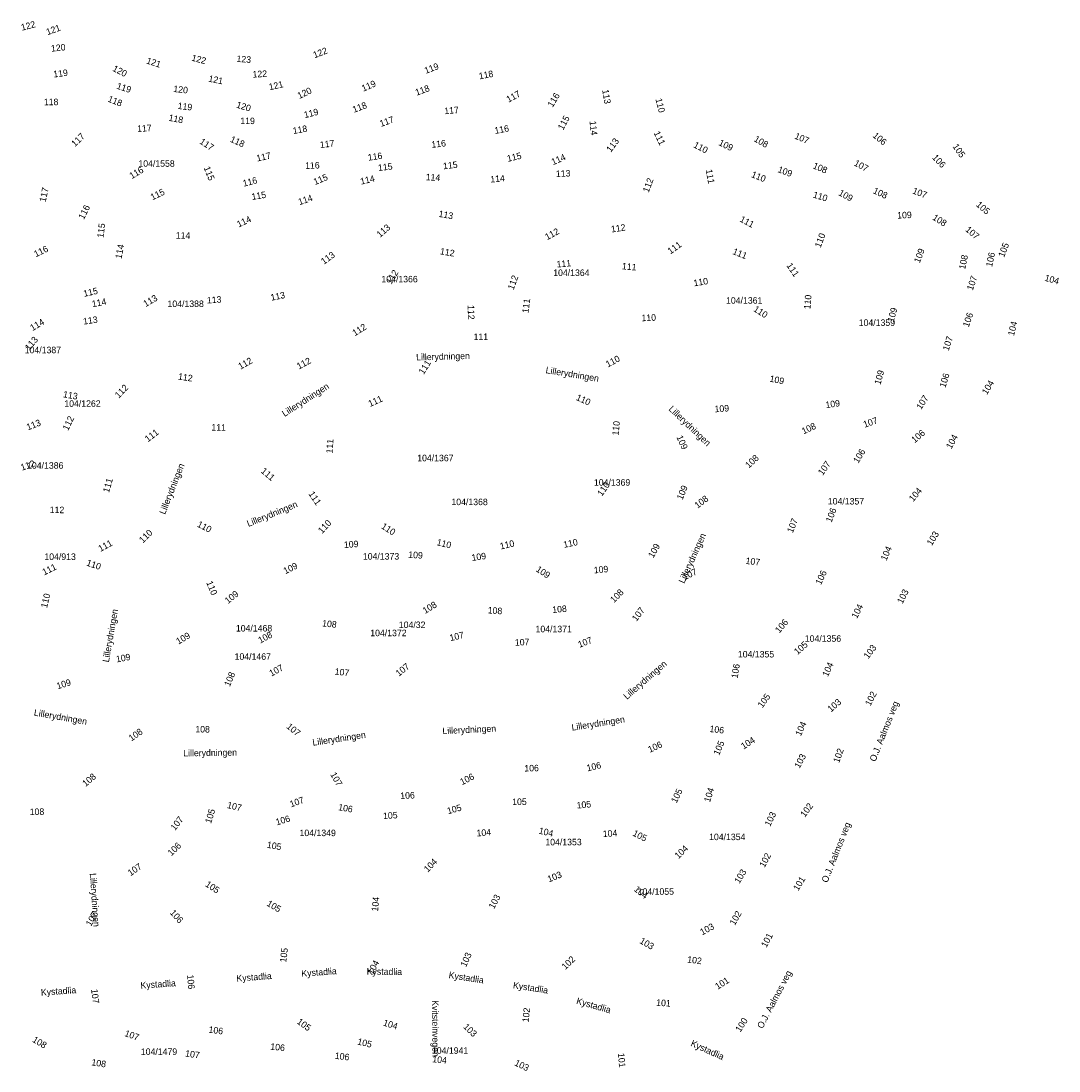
# Model space of a CAD drawing. Header units: millimetres. Extents: x 92351809 to 92617887, y 1600225597 to 1600386846.
# Tile 2 of 2: x 92458494 to 92617887, y 1600225597 to 1600386846. Entities that reach past the tile are written whole.
import ezdxf

# ---------------------------------------------------------------- set-up
doc = ezdxf.new("R2010")
doc.units = ezdxf.units.MM
doc.header["$MEASUREMENT"] = 0
for name, color, linetype in [('GatenavnTekst', 10, 'Continuous'), ('GnrBnrTekst', 10, 'Continuous'), ('HoydeTekst', 10, 'Continuous')]:
    doc.layers.add(name, color=color, linetype=linetype)

msp = doc.modelspace()

# ---------------------------------------------------------------- texts
at = {"layer": 'GatenavnTekst'}
for s, rotation, p in [('Lillerydningen', 1.60559, (92519182, 1600334711, 112032)), ('Lillerydningen', 350.6326, (92539005, 1600332781, 111201)), ('Lillerydningen', 32.79579, (92498973, 1600326024, 112260)), ('Lillerydningen', 316.44595, (92557866, 1600327149, 109924)), ('Lillerydningen', 68.54438, (92480609, 1600310987, 111303)), ('Lillerydningen', 22.1778, (92493420, 1600309140, 111422)), ('Lillerydningen', 65.72433, (92560326, 1600300388, 107910)), ('Lillerydningen', 80.10756, (92471985, 1600288308, 109903)), ('Lillerydningen', 40.89498, (92551530, 1600282579, 107239)), ('O.J. Aalmos veg', 68.34658, (92589690, 1600273024, 102516)), ('Lillerydningen', 350.02959, (92460418, 1600280188, 108800)), ('Lillerydningen', 9.01883, (92543123, 1600277855, 107204)), ('Lillerydningen', 2.61646, (92523226, 1600277333, 107216)), ('Lillerydningen', 8.53907, (92503327, 1600275539, 107933)), ('Lillerydningen', 0.93103, (92483420, 1600273905, 108663)), ('O.J. Aalmos veg', 68.34658, (92582310, 1600254435, 101088)), ('Lillerydningen', 274.02508, (92469045, 1600255946, 108150)), ('Kystadlia', 4.28433, (92491612, 1600239319, 106588)), ('Kystadlia', 4.28433, (92501584, 1600240066, 105844)), ('Kystadlia', 359.26969, (92511572, 1600240406, 104969)), ('Kystadlia', 351.04533, (92524118, 1600239877, 104173)), ('O.J. Aalmos veg', 62.53061, (92572360, 1600232014, 100809)), ('Kystadlia', 3.99821, (92476877, 1600238242, 107499)), ('Kystadlia', 351.04533, (92533996, 1600238321, 103332)), ('Kystadlia', 4.02507, (92461584, 1600237169, 108505)), ('Kvitsteinvegen', 270.48389, (92521604, 1600236467, 104259)), ('Kystadlia', 344.08269, (92543691, 1600235934, 102557)), ('Kystadlia', 335.52943, (92561241, 1600229499, 101269))]:
    msp.add_text(s, height=1000, rotation=rotation, dxfattribs=at).set_placement(p)
at = {"layer": 'GnrBnrTekst'}
for s, p in [('104/1558', (92476520, 1600364460)), ('104/1364', (92540220, 1600347690)), ('104/1366', (92513835, 1600346705)), ('104/1388', (92480990, 1600342920)), ('104/1361', (92566760, 1600343435)), ('104/1359', (92587135, 1600340020)), ('104/1387', (92459065, 1600335825)), ('104/1262', (92465145, 1600327595)), ('104/1367', (92519335, 1600319235)), ('104/1386', (92459430, 1600318090)), ('104/1369', (92546470, 1600315485)), ('104/1368', (92524590, 1600312495)), ('104/1357', (92582390, 1600312595)), ('104/913', (92462080, 1600304080)), ('104/1373', (92510990, 1600304135)), ('104/1468', (92491490, 1600293090)), ('104/32', (92516510, 1600293620)), ('104/1371', (92537505, 1600292975)), ('104/1372', (92512125, 1600292370)), ('104/1356', (92578855, 1600291510)), ('104/1467', (92491295, 1600288745)), ('104/1355', (92568575, 1600289105)), ('104/1349', (92501265, 1600261665)), ('104/1354', (92564155, 1600261050)), ('104/1353', (92539010, 1600260255)), ('104/1055', (92553185, 1600252660)), ('104/1479', (92476895, 1600228065)), ('104/1941', (92521595, 1600228240))]:
    msp.add_text(s, height=1000, dxfattribs=at).set_placement(p)
at = {"layer": 'HoydeTekst'}
for s, rotation, p in [('122', 14.65438, (92458643, 1600385345, 122000)), ('121', 20.25063, (92462574, 1600384646, 121000)), ('120', 6.01985, (92463154, 1600382124, 120000)), ('122', 21.22707, (92503573, 1600381104, 122000)), ('121', 341.76515, (92477665, 1600380351, 121000)), ('122', 345.37913, (92484610, 1600380770, 122000)), ('123', 355.47523, (92491558, 1600380574, 123000)), ('119', 7.48394, (92463526, 1600378158, 119000)), ('120', 332.76663, (92472461, 1600379238, 120000)), ('119', 20.44708, (92520655, 1600378727, 119000)), ('121', 348.9185, (92487219, 1600377544, 121000)), ('122', 3.3274, (92494078, 1600378145, 122000)), ('119', 23.44292, (92511059, 1600375983, 119000)), ('118', 10.80439, (92528904, 1600377878, 118000)), ('119', 342.13514, (92473094, 1600376465, 119000)), ('120', 353.26085, (92481850, 1600375963, 120000)), ('121', 12.60861, (92496672, 1600376199, 121000)), ('120', 25.30716, (92501226, 1600374858, 120000)), ('118', 20.20187, (92519248, 1600375362, 118000)), ('117', 28.55139, (92533358, 1600374287, 117000)), ('113', 279.4189, (92547736, 1600376256, 113000)), ('118', 0.22208, (92462004, 1600373913, 118000)), ('118', 338.38522, (92471733, 1600374499, 118000)), ('116', 58.97046, (92540130, 1600373508, 116000)), ('110', 284.3328, (92555906, 1600374845, 110000)), ('119', 353.17314, (92482509, 1600373353, 119000)), ('120', 343.25803, (92491478, 1600373557, 120000)), ('119', 14.26071, (92502087, 1600371916, 119000)), ('118', 20.6646, (92509622, 1600372737, 118000)), ('117', 5.05438, (92523542, 1600372526, 117000)), ('118', 349.28216, (92481102, 1600371536, 118000)), ('119', 0.10195, (92492174, 1600371011, 119000)), ('117', 19.54855, (92513779, 1600370575, 117000)), ('115', 61.59475, (92541736, 1600370015, 115000)), ('114', 276.01667, (92545789, 1600371466, 114000)), ('117', 44.25162, (92466787, 1600367459, 117000)), ('117', 4.17224, (92476365, 1600369791, 117000)), ('118', 9.98091, (92500321, 1600369477, 118000)), ('116', 10.72886, (92531304, 1600369498, 116000)), ('111', 295.94789, (92555618, 1600369649, 111000)), ('106', 320.5722, (92589188, 1600369104, 106000)), ('117', 326.70422, (92485829, 1600368102, 117000)), ('118', 335.8609, (92490519, 1600368330, 118000)), ('117', 6.49353, (92504443, 1600367326, 117000)), ('116', 6.47497, (92521568, 1600367356, 116000)), ('113', 52.92693, (92549057, 1600366603, 113000)), ('110', 332.52396, (92561661, 1600367493, 110000)), ('109', 333.53119, (92565526, 1600367824, 109000)), ('108', 330.12203, (92570942, 1600368439, 108000)), ('107', 336.78503, (92577192, 1600368819, 107000)), ('117', 12.65941, (92494770, 1600365256, 117000)), ('116', 7.98933, (92511824, 1600365384, 116000)), ('115', 13.29315, (92533255, 1600365210, 115000)), ('114', 23.44176, (92540194, 1600364692, 114000)), ('105', 304.61598, (92601494, 1600367577, 105000)), ('116', 2.29717, (92502139, 1600364118, 116000)), ('115', 6.82924, (92513377, 1600363798, 115000)), ('115', 6.45882, (92523363, 1600364068, 115000)), ('108', 337.02852, (92579998, 1600364258, 108000)), ('107', 331.4181, (92586308, 1600364725, 107000)), ('106', 313.19126, (92598337, 1600365816, 106000)), ('116', 30.92264, (92475508, 1600362547, 116000)), ('115', 291.59092, (92486534, 1600364302, 115000)), ('115', 22.66886, (92503655, 1600361636, 115000)), ('114', 13.66323, (92510727, 1600361704, 114000)), ('114', 356.63354, (92520622, 1600362403, 114000)), ('114', 5.15855, (92530607, 1600362027, 114000)), ('113', 2.7927, (92540657, 1600362876, 113000)), ('111', 280.20397, (92563635, 1600363982, 111000)), ('110', 338.19859, (92570544, 1600362902, 110000)), ('109', 339.21276, (92574609, 1600363667, 109000)), ('116', 14.59658, (92492699, 1600361394, 116000)), ('112', 69.35704, (92554868, 1600360420, 112000)), ('117', 77.55273, (92462271, 1600358975, 117000)), ('115', 25.92804, (92478673, 1600359280, 115000)), ('115', 9.28355, (92493985, 1600359350, 115000)), ('114', 18.74804, (92501258, 1600358556, 114000)), ('110', 343.17568, (92580026, 1600359752, 110000)), ('109', 331.67706, (92583933, 1600360147, 109000)), ('108', 334.782, (92589238, 1600360450, 108000)), ('107', 338.9539, (92595299, 1600360394, 107000)), ('116', 63.16753, (92468133, 1600356288, 116000)), ('105', 319.19149, (92605065, 1600358506, 105000)), ('114', 25.44936, (92491928, 1600355118, 114000)), ('113', 350.25203, (92522566, 1600356777, 113000)), ('111', 332.20131, (92568773, 1600356095, 111000)), ('109', 2.5448, (92593061, 1600356493, 109000)), ('108', 327.75124, (92598354, 1600356419, 108000)), ('115', 82.81146, (92471153, 1600353503, 115000)), ('113', 40.65676, (92513623, 1600353535, 113000)), ('112', 8.74616, (92549181, 1600354356, 112000)), ('107', 319.47788, (92603419, 1600354668, 107000)), ('114', 358.97849, (92482257, 1600353435, 114000)), ('112', 28.71031, (92539294, 1600353161, 112000)), ('110', 69.61469, (92581275, 1600351948, 110000)), ('116', 26.03424, (92460775, 1600350545, 116000)), ('114', 79.0772, (92473922, 1600350261, 114000)), ('112', 350.42577, (92522782, 1600351028, 112000)), ('111', 35.77366, (92558230, 1600350977, 111000)), ('111', 337.9228, (92567674, 1600351084, 111000)), ('109', 68.96249, (92596494, 1600349589, 109000)), ('105', 68.67758, (92609441, 1600350475, 105000)), ('113', 35.7974, (92505002, 1600349399, 113000)), ('108', 78.50731, (92603474, 1600348637, 108000)), ('106', 77.79953, (92607608, 1600349016, 106000)), ('111', 5.18634, (92540782, 1600348983, 111000)), ('111', 354.56824, (92550739, 1600348727, 111000)), ('111', 304.17444, (92575986, 1600349289, 111000)), ('112', 58.48721, (92515342, 1600346334, 112000)), ('112', 69.92524, (92534123, 1600345475, 112000)), ('110', 9.22392, (92561855, 1600346091, 110000)), ('107', 71.38431, (92604644, 1600345395, 107000)), ('104', 344.52136, (92615600, 1600346967, 104000)), ('115', 12.75124, (92468190, 1600344475, 115000)), ('114', 11.13631, (92469483, 1600342879, 114000)), ('113', 30.2197, (92477633, 1600342891, 113000)), ('113', 4.09951, (92487079, 1600343453, 113000)), ('113', 11.23444, (92496927, 1600343879, 113000)), ('111', 82.39342, (92536407, 1600341938, 111000)), ('110', 85.30132, (92579710, 1600342539, 110000)), ('112', 271.77479, (92527073, 1600343213, 112000)), ('110', 327.70657, (92570868, 1600342353, 110000)), ('109', 74.08832, (92592472, 1600340524, 109000)), ('114', 30.30268, (92460254, 1600339207, 114000)), ('113', 7.98445, (92468106, 1600340217, 113000)), ('110', 2.33731, (92553791, 1600340732, 110000)), ('106', 71.01824, (92604015, 1600339748, 106000)), ('104', 75.99379, (92610969, 1600338419, 104000)), ('112', 31.6999, (92509756, 1600338421, 112000)), ('113', 49.23639, (92459739, 1600336163, 113000)), ('111', 0.48147, (92527998, 1600337843, 111000)), ('107', 72.11369, (92600932, 1600336118, 107000)), ('112', 29.31001, (92492194, 1600333287, 112000)), ('112', 28.04469, (92501167, 1600333309, 112000)), ('111', 57.87772, (92520325, 1600332479, 111000)), ('110', 28.15619, (92548615, 1600333627, 110000)), ('112', 351.67843, (92482564, 1600331788, 112000)), ('109', 74.27525, (92590465, 1600330918, 109000)), ('106', 72.55852, (92600436, 1600330459, 106000)), ('112', 45.825, (92473501, 1600328840, 112000)), ('109', 348.147, (92573379, 1600331482, 109000)), ('104', 58.5661, (92606816, 1600329381, 104000)), ('113', 350.04193, (92464902, 1600329072, 113000)), ('110', 335.71417, (92543636, 1600328682, 110000)), ('107', 56.88866, (92596704, 1600327084, 107000)), ('111', 24.26129, (92512091, 1600327563, 111000)), ('109', 4.1399, (92565030, 1600326749, 109000)), ('109', 7.90161, (92582101, 1600327391, 109000)), ('112', 64.27747, (92465728, 1600323871, 112000)), ('113', 21.3814, (92459566, 1600323964, 113000)), ('111', 358.96776, (92487729, 1600323958, 111000)), ('110', 84.47246, (92550253, 1600323147, 110000)), ('108', 25.5241, (92578672, 1600323343, 108000)), ('107', 19.02561, (92588027, 1600324372, 107000)), ('111', 37.19208, (92477980, 1600322127, 111000)), ('109', 294.21175, (92559114, 1600322950, 109000)), ('106', 40.34175, (92595729, 1600321979, 106000)), ('104', 61.96171, (92601357, 1600321039, 104000)), ('111', 85.67381, (92506326, 1600320405, 111000)), ('108', 42.80751, (92570258, 1600318095, 108000)), ('106', 58.71093, (92587054, 1600318844, 106000)), ('112', 18.89825, (92458639, 1600317774, 112000)), ('111', 320.02907, (92495244, 1600317578, 111000)), ('107', 54.46232, (92581602, 1600316985, 107000)), ('111', 73.71123, (92471997, 1600314329, 111000)), ('110', 55.20265, (92547699, 1600313778, 110000)), ('109', 67.62714, (92560062, 1600313213, 109000)), ('104', 49.787, (92595503, 1600312952, 104000)), ('111', 303.97047, (92502592, 1600314221, 111000)), ('108', 37.16365, (92562386, 1600311938, 108000)), ('112', 359.43829, (92462903, 1600311280, 112000)), ('106', 68.6804, (92582949, 1600309760, 106000)), ('110', 332.93674, (92485446, 1600309239, 110000)), ('110', 47.27989, (92504735, 1600308045, 110000)), ('107', 68.51259, (92576999, 1600308141, 107000)), ('110', 44.13685, (92477198, 1600306599, 110000)), ('110', 327.45825, (92513709, 1600309003, 110000)), ('103', 58.58554, (92598357, 1600306192, 103000)), ('111', 28.4019, (92470691, 1600305301, 111000)), ('109', 4.02826, (92508120, 1600305907, 109000)), ('110', 346.09061, (92522256, 1600306367, 110000)), ('110', 13.17024, (92532164, 1600305682, 110000)), ('110', 11.66877, (92541880, 1600305929, 110000)), ('109', 356.50536, (92517938, 1600304407, 109000)), ('109', 7.83027, (92527751, 1600303921, 109000)), ('109', 60.58659, (92555589, 1600304289, 109000)), ('104', 66.68934, (92591378, 1600303872, 104000)), ('110', 341.81452, (92468457, 1600303236, 110000)), ('109', 26.19778, (92499088, 1600301873, 109000)), ('107', 353.36749, (92569718, 1600303479, 107000)), ('111', 26.33071, (92462061, 1600301686, 111000)), ('109', 326.51383, (92537467, 1600302407, 109000)), ('109', 5.17882, (92546495, 1600302007, 109000)), ('107', 25.98812, (92560402, 1600300954, 107000)), ('106', 65.08953, (92581325, 1600300172, 106000)), ('110', 292.70284, (92486921, 1600300620, 110000)), ('110', 75.96376, (92462479, 1600296627, 110000)), ('109', 38.82481, (92490277, 1600297288, 109000)), ('108', 45.32865, (92549561, 1600297431, 108000)), ('103', 63.50695, (92593852, 1600297267, 103000)), ('108', 31.23921, (92520550, 1600295772, 108000)), ('108', 4.85042, (92540117, 1600295927, 108000)), ('104', 63.04405, (92586857, 1600294994, 104000)), ('108', 356.2017, (92530135, 1600295878, 108000)), ('107', 53.34947, (92553010, 1600294561, 107000)), ('108', 354.14399, (92504700, 1600293880, 108000)), ('106', 49.88276, (92574949, 1600292757, 106000)), ('109', 30.16382, (92482669, 1600291058, 109000)), ('108', 27.83573, (92495234, 1600291224, 108000)), ('107', 13.3925, (92524435, 1600291605, 107000)), ('107', 21.25051, (92544244, 1600290576, 107000)), ('107', 2.93567, (92534359, 1600290899, 107000)), ('105', 41.60813, (92577739, 1600289458, 105000)), ('103', 53.15026, (92588595, 1600288808, 103000)), ('109', 10.27628, (92473176, 1600288334, 109000)), ('107', 28.65712, (92496947, 1600286152, 107000)), ('107', 352.87498, (92506620, 1600286490, 107000)), ('107', 39.1304, (92516525, 1600286135, 107000)), ('106', 81.1811, (92568537, 1600285840, 106000)), ('104', 65.50091, (92582381, 1600286053, 104000)), ('109', 17.35923, (92464138, 1600284212, 109000)), ('108', 67.04591, (92490556, 1600284558, 108000)), ('105', 54.1928, (92572342, 1600281273, 105000)), ('103', 41.15586, (92582872, 1600280643, 103000)), ('102', 63.20275, (92588933, 1600281574, 102000)), ('108', 34.91655, (92475461, 1600276192, 108000)), ('108', 359.57029, (92485260, 1600277591, 108000)), ('107', 320.52754, (92499168, 1600278351, 107000)), ('106', 353.40939, (92564178, 1600277664, 106000)), ('104', 65.50091, (92578234, 1600276953, 104000)), ('106', 24.79053, (92555050, 1600274450, 106000)), ('105', 67.00273, (92565686, 1600273991, 105000)), ('104', 32.04242, (92569441, 1600274951, 104000)), ('102', 70.3674, (92584109, 1600272824, 102000)), ('106', 13.41319, (92545489, 1600271606, 106000)), ('103', 61.92266, (92578043, 1600271995, 103000)), ('108', 40.3999, (92468424, 1600269206, 108000)), ('107', 299.08588, (92505950, 1600271154, 107000)), ('106', 26.78713, (92526214, 1600269473, 106000)), ('106', 1.22758, (92535793, 1600271584, 106000)), ('106', 2.60927, (92516755, 1600267360, 106000)), ('105', 63.99323, (92559152, 1600266645, 105000)), ('104', 72.37198, (92564282, 1600266784, 104000)), ('107', 347.05536, (92490077, 1600265994, 107000)), ('107', 19.57786, (92499973, 1600266070, 107000)), ('106', 350.14692, (92507149, 1600265663, 106000)), ('105', 15.4885, (92524077, 1600265023, 105000)), ('105', 0.56171, (92533925, 1600266441, 105000)), ('105', 4.98, (92543855, 1600265898, 105000)), ('102', 52.95077, (92578854, 1600264490, 102000)), ('108', 1.19765, (92459842, 1600264894, 108000)), ('105', 72.56404, (92487670, 1600263535, 105000)), ('106', 16.63095, (92497781, 1600263309, 106000)), ('105', 3.60725, (92514117, 1600264269, 105000)), ('103', 64.28428, (92573529, 1600263074, 103000)), ('107', 52.21135, (92482139, 1600262436, 107000)), ('104', 4.58959, (92528484, 1600261615, 104000)), ('104', 346.92304, (92537928, 1600262062, 104000)), ('104', 3.95165, (92547867, 1600261501, 104000)), ('105', 333.15949, (92552314, 1600261793, 105000)), ('106', 43.81325, (92481582, 1600258545, 106000)), ('105', 349.87533, (92496193, 1600259891, 105000)), ('104', 44.65896, (92559449, 1600258104, 104000)), ('102', 61.72002, (92572667, 1600256763, 102000)), ('107', 34.11447, (92475311, 1600255494, 107000)), ('104', 46.13282, (92520959, 1600256038, 104000)), ('103', 21.70988, (92539568, 1600254552, 103000)), ('103', 59.07181, (92568802, 1600254293, 103000)), ('101', 58.74032, (92577836, 1600253177, 101000)), ('105', 326.17384, (92486707, 1600254041, 105000)), ('104', 322.03794, (92552522, 1600253344, 104000)), ('104', 84.99936, (92513320, 1600250068, 104000)), ('103', 61.77767, (92531118, 1600250395, 103000)), ('106', 311.95522, (92481282, 1600249846, 106000)), ('105', 329.69341, (92496133, 1600251046, 105000)), ('107', 60.82891, (92469245, 1600247739, 107000)), ('102', 60.59778, (92568104, 1600247879, 102000)), ('103', 28.41266, (92563095, 1600246416, 103000)), ('103', 330.12401, (92553394, 1600245294, 103000)), ('101', 62.02053, (92572957, 1600244471, 101000)), ('105', 82.68526, (92499211, 1600242228, 105000)), ('104', 61.54516, (92512504, 1600240308, 104000)), ('103', 65.65064, (92526819, 1600241483, 103000)), ('102', 44.8049, (92542101, 1600241080, 102000)), ('102', 352.77221, (92560755, 1600242263, 102000)), ('106', 275.23998, (92483990, 1600240346, 106000)), ('101', 32.2077, (92565471, 1600238060, 101000)), ('107', 277.25591, (92469250, 1600238129, 107000)), ('101', 356.05481, (92556009, 1600235629, 101000)), ('102', 83.49437, (92536436, 1600233035, 102000)), ('105', 323.74616, (92500766, 1600232980, 105000)), ('104', 342.93893, (92514024, 1600232601, 104000)), ('103', 316.01848, (92526325, 1600232293, 103000)), ('100', 57.01148, (92568945, 1600231475, 100000)), ('107', 340.22392, (92474312, 1600230995, 107000)), ('106', 352.27817, (92487245, 1600231499, 106000)), ('108', 329.39359, (92460144, 1600230133, 108000)), ('106', 354.01817, (92496742, 1600228882, 106000)), ('105', 346.72673, (92510073, 1600229682, 105000)), ('107', 351.40544, (92483651, 1600227841, 107000)), ('106', 353.00481, (92506639, 1600227480, 106000)), ('104', 353.95149, (92521617, 1600226956, 104000)), ('101', 275.01985, (92550147, 1600228321, 101000)), ('108', 351.33586, (92469262, 1600226477, 108000)), ('103', 334.62138, (92534182, 1600226493, 103000))]:
    msp.add_text(s, height=1000, rotation=rotation, dxfattribs=at).set_placement(p)

doc.saveas('drawing.dxf')
